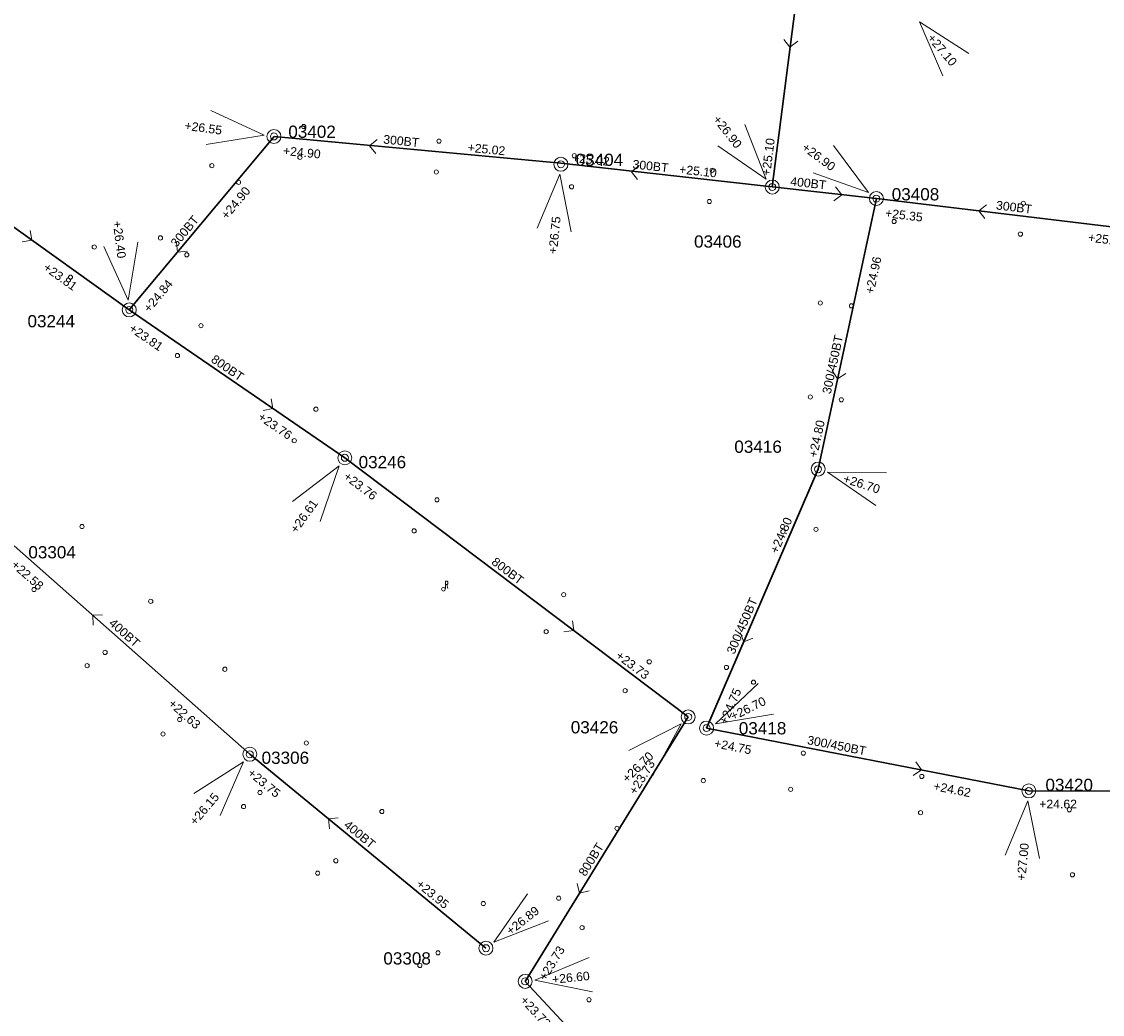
# Model space of a CAD drawing. Header units: metres. Extents: x 196788 to 198093, y 354523 to 355933.
# Tile 25 of 35: x 197435 to 197590, y 355394 to 355536. Entities that reach past the tile are written whole.
import ezdxf
from ezdxf.enums import TextEntityAlignment as Align

# ---------------------------------------------------------------- set-up
doc = ezdxf.new("R2010")
doc.units = ezdxf.units.M
for name, color, linetype, lineweight in [('AFSTROOM', 2, 'Continuous', 0), ('BOB', 7, 'Continuous', 0), ('CODE', 1, 'Continuous', 0), ('DIAM', 7, 'Continuous', 0), ('GMGIS_STRENGEN', 3, 'Continuous', 30), ('inspectie-riool put', 2, 'Continuous', 0), ('kolk', 2, 'Continuous', 0), ('MVD', 5, 'Continuous', 0), ('PUT', 1, 'Continuous', 0), ('rioolputje', 7, 'Continuous', 0)]:
    doc.layers.add(name, color=color, linetype=linetype, lineweight=lineweight)
doc.styles.get("Standard").update_dxf_attribs({"font": 'arial.ttf'})
doc.styles.add('Style-simplex', font='simplex.shx')

# ---------------------------------------------------------------- blocks, each defined once
blk = doc.blocks.new('S360')
at = {"layer": 'inspectie-riool put', "color": 7, "linetype": 'Continuous', "lineweight": 0}
blk.add_circle((0, 0), 0.5, dxfattribs=at)
blk = doc.blocks.new('S590')
at = {"layer": 'rioolputje', "color": 7, "linetype": 'Continuous', "lineweight": 0}
blk.add_circle((0, 0), 0.263, dxfattribs=at)
at = {"layer": 'rioolputje', "color": 7, "linetype": 'Continuous', "lineweight": 0, "style": 'Style-simplex', "width": 0.428571}
blk.add_text('R', height=1.05, dxfattribs=at).set_placement((0.47, 0.64), align=Align.MIDDLE_CENTER)
blk = doc.blocks.new('AFSTROOM')
at = {"layer": 'AFSTROOM', "linetype": 'Continuous'}
for q in [(1, 1), (1, -1)]:
    blk.add_line((0, 0), q, dxfattribs=at)
blk = doc.blocks.new('S340')
at = {"layer": 'kolk', "color": 7, "linetype": 'Continuous', "lineweight": 0}
blk.add_circle((0, 0), 0.3, dxfattribs=at)

msp = doc.modelspace()

# ---------------------------------------------------------------- linework, layer by layer
at = {"layer": 'GMGIS_STRENGEN', "linetype": 'Continuous', "flags": 128}
for points in [[(197550.53, 355572.36), (197542.81, 355512.35)], [(197409, 355524.68), (197450.85, 355494.73)], [(197471.6, 355519.54), (197450.85, 355494.73)], [(197512.59, 355515.71), (197471.6, 355519.54)], [(197542.81, 355512.35), (197512.59, 355515.71)], [(197542.81, 355512.35), (197557.73, 355510.66)], [(197557.73, 355510.66), (197549.38, 355471.95)], [(197601.68, 355505.39), (197557.73, 355510.66)], [(197450.85, 355494.73), (197481.69, 355473.59)], [(197481.69, 355473.59), (197530.81, 355436.53)], [(197549.38, 355471.95), (197533.44, 355434.94)], [(197468.09, 355431.2), (197434.39, 355461)], [(197530.81, 355436.53), (197507.48, 355398.72)], [(197533.44, 355434.94), (197579.54, 355425.95)], [(197501.88, 355403.46), (197468.09, 355431.2)], [(197579.54, 355425.95), (197627.27, 355425.91)], [(197507.48, 355398.72), (197548.11, 355355.09)]]:
    msp.add_lwpolyline(points, dxfattribs=at)
at = {"layer": 'MVD', "linetype": 'Continuous'}
for p, q in [((197570.98, 355531.39), (197563.91, 355535.92)), ((197563.91, 355535.92), (197567.24, 355528.21)), ((197470.15, 355519.73), (197462.51, 355523.23)), ((197541.96, 355513.42), (197538.91, 355521.24)), ((197461.86, 355518.37), (197470.15, 355519.73)), ((197535.05, 355518.2), (197541.96, 355513.42)), ((197556.6, 355511.51), (197551.61, 355518.27)), ((197512.45, 355514.15), (197509.19, 355506.41)), ((197514.08, 355505.91), (197512.45, 355514.15)), ((197548.68, 355514.32), (197556.6, 355511.51)), ((197447.22, 355503.79), (197450.67, 355496.13)), ((197450.67, 355496.13), (197452.09, 355504.41)), ((197480.87, 355472.44), (197474.18, 355467.35)), ((197478.17, 355464.48), (197480.87, 355472.44)), ((197559.16, 355471.45), (197550.76, 355471.55)), ((197550.76, 355471.55), (197557.66, 355466.77)), ((197540.82, 355441.33), (197534.71, 355435.57)), ((197534.71, 355435.57), (197543, 355436.93)), ((197529.8, 355435.54), (197522.32, 355431.71)), ((197525.74, 355428.18), (197529.8, 355435.54)), ((197467.17, 355430.13), (197460.09, 355425.6)), ((197463.83, 355422.42), (197467.17, 355430.13)), ((197579.4, 355424.54), (197576.18, 355416.78)), ((197581.07, 355416.31), (197579.4, 355424.54)), ((197507.8, 355411.23), (197503, 355404.34)), ((197503, 355404.34), (197510.83, 355407.36)), ((197516.63, 355402.12), (197508.89, 355398.87)), ((197508.89, 355398.87), (197517.13, 355397.24))]:
    msp.add_line(p, q, dxfattribs=at)
at = {"layer": 'PUT', "linetype": 'Continuous'}
for centre in [(197471.55, 355519.54), (197512.6, 355515.56), (197542.84, 355512.31), (197557.73, 355510.66), (197450.85, 355494.73), (197481.69, 355473.59), (197549.41, 355471.98), (197530.81, 355436.53), (197533.44, 355434.94), (197468.09, 355431.2), (197579.54, 355425.95), (197501.88, 355403.46), (197507.48, 355398.72)]:
    msp.add_circle(centre, 1, dxfattribs=at)

# ---------------------------------------------------------------- block references
at = {"layer": 'AFSTROOM'}
for p, rotation in [((197545.37, 355532.29), 82.8), ((197485.23, 355518.21), 354.5), ((197522.68, 355514.48), 353.9), ((197552.77, 355511.21), 173.7), ((197572.38, 355508.9), 353.1), ((197436.9, 355504.71), 144.4), ((197457.75, 355503), 50.2), ((197552.18, 355484.88), 77.9), ((197471.41, 355480.63), 145.6), ((197445.62, 355451.07), 318.5), ((197514.44, 355448.88), 143), ((197538.76, 355447.29), 66.7), ((197564.17, 355428.95), 169), ((197479.35, 355421.96), 320.6), ((197515.26, 355411.32), 58.3)]:
    msp.add_blockref('AFSTROOM', p, dxfattribs=dict(at, rotation=rotation))
at = {"layer": 'inspectie-riool put', "color": 7, "linetype": 'Continuous', "lineweight": 0}
for p in [(197471.55, 355519.54), (197512.6, 355515.56), (197542.84, 355512.31), (197557.72, 355510.65), (197450.85, 355494.73), (197481.69, 355473.59), (197549.38, 355471.95), (197530.81, 355436.53), (197533.44, 355434.94), (197468.09, 355431.2), (197579.54, 355425.95), (197501.88, 355403.46), (197507.48, 355398.72)]:
    msp.add_blockref('S360', p, dxfattribs=at)
at = {"layer": 'kolk', "color": 7, "linetype": 'Continuous', "lineweight": 0}
for p in [(197475.81, 355520.96), (197495.15, 355518.87), (197475.26, 355516.55), (197514.53, 355516.78), (197462.67, 355515.36), (197494.78, 355514.45), (197534.23, 355514.7), (197466.48, 355512.97), (197514.12, 355512.34), (197533.83, 355510.24), (197578.76, 355509.97), (197560.27, 355507.38), (197455.31, 355505.03), (197578.34, 355505.57), (197445.84, 355503.73), (197459.08, 355502.61), (197442.44, 355499.42), (197549.71, 355495.73), (197554.17, 355495.32), (197461.11, 355492.48), (197457.74, 355488.21), (197548.29, 355482.29), (197552.72, 355481.88), (197477.55, 355480.54), (197474.45, 355476.03), (197494.87, 355467.58), (197444.09, 355463.76), (197549.1, 355463.35), (197491.6, 355463.14), (197544.36, 355463.03), (197437.22, 355454.75), (197513, 355454.01), (197453.92, 355453.07), (197510.49, 355448.73), (197447.39, 355445.76), (197444.82, 355443.87), (197464.53, 355443.35), (197525.24, 355444.42), (197536.28, 355443.61), (197521.79, 355440.28), (197540.15, 355441.5), (197458.05, 355436.16), (197455.67, 355434.09), (197476.18, 355432.8), (197547.28, 355431.36), (197564.23, 355428.02), (197532.98, 355427.43), (197545.46, 355426.18), (197469.56, 355425.72), (197467.2, 355423.72), (197486.99, 355423.01), (197585.34, 355423.26), (197564.05, 355422.84), (197520.62, 355420.6), (197480.41, 355415.97), (197477.8, 355414.19), (197585.78, 355413.96), (197512.28, 355410.61), (197501.51, 355409.85), (197515.63, 355406.4), (197495.02, 355402.8), (197492.42, 355401), (197516.62, 355396.09)]:
    msp.add_blockref('S340', p, dxfattribs=at)
at = {"layer": 'rioolputje', "color": 7, "linetype": 'Continuous', "lineweight": 0}
msp.add_blockref('S590', (197495.79, 355454.79), dxfattribs=at)

# ---------------------------------------------------------------- texts
at = {"layer": 'BOB'}
for s, rotation, p in [('+24.90', 354.5, (197472.8, 355516.9)), ('+25.02', 354.5, (197499.21, 355517.36)), ('+25.10', 82.8, (197542.53, 355513.86)), ('+25.02', 353.9, (197514.14, 355515.9)), ('+25.10', 353.9, (197529.47, 355514.25)), ('+24.90', 50.2, (197464.82, 355507.57)), ('+25.35', 353.1, (197558.93, 355508)), ('+25.49', 353.1, (197587.97, 355504.51)), ('+24.96', 77.9, (197557.34, 355496.94)), ('+23.81', 324.4, (197438.42, 355500.55)), ('+24.84', 50.2, (197453.73, 355494.28)), ('+23.81', 325.6, (197450.68, 355491.82)), ('+23.76', 325.6, (197469.14, 355479.16)), ('+24.80', 77.9, (197549.24, 355473.55)), ('+23.76', 323, (197481.38, 355470.69)), ('+24.80', 66.7, (197543.61, 355459.78)), ('+22.58', 318.5, (197433.86, 355458.13)), ('+23.73', 323, (197520.33, 355445.06)), ('+24.75', 66.7, (197536.33, 355435.33)), ('+22.63', 318.5, (197456.32, 355438.27)), ('+24.75', 349, (197534.44, 355432.2)), ('+23.73', 58.3, (197523.3, 355425.3)), ('+23.75', 320.6, (197467.66, 355428.32)), ('+24.62', 349, (197565.81, 355426.08)), ('+23.95', 320.6, (197491.77, 355412.42)), ('+23.73', 58.3, (197510.4, 355398.69)), ('+23.73', 313, (197506.68, 355395.92))]:
    msp.add_text(s, height=1.25, rotation=rotation, dxfattribs=at).set_placement(p)
msp.add_text('+24.62', height=1.25, dxfattribs=at).set_placement((197581.04, 355423.45))
at = {"layer": 'CODE'}
for s, p in [('03402', (197473.6, 355519.34)), ('03404', (197514.71, 355515.33)), ('03408', (197559.93, 355510.4)), ('03406', (197531.65, 355503.64)), ('03244', (197436.29, 355492.25)), ('03416', (197537.41, 355474.3)), ('03246', (197483.66, 355472.1)), ('03304', (197436.41, 355459.21)), ('03426', (197514.01, 355434.18)), ('03418', (197538.05, 355434.04)), ('03306', (197469.78, 355429.82)), ('03420', (197581.92, 355425.95)), ('03308', (197487.2, 355401.13))]:
    msp.add_text(s, height=1.75, dxfattribs=at).set_placement(p)
at = {"layer": 'DIAM'}
for s, rotation, p in [('300BT', 354.5, (197487.14, 355518.53)), ('300BT', 353.9, (197522.8, 355514.97)), ('400BT', 353.7, (197545.37, 355512.53)), ('300BT', 353.1, (197574.8, 355509.12)), ('300BT', 50.2, (197457.61, 355503.61)), ('300/450BT', 77.9, (197551.19, 355482.63)), ('800BT', 325.6, (197462.43, 355487.39)), ('800BT', 323, (197502.56, 355458.47)), ('300/450BT', 66.7, (197537.4, 355445.39)), ('400BT', 318.5, (197447.83, 355449.79)), ('300/450BT', 349, (197547.75, 355432.66)), ('400BT', 320.6, (197481.44, 355420.89)), ('800BT', 58.3, (197516.1, 355413.63))]:
    msp.add_text(s, height=1.25, rotation=rotation, dxfattribs=at).set_placement(p)
at = {"layer": 'MVD'}
for s, rotation, p in [('+27.10', 310.3, (197564.93, 355533.57)), ('+26.90', 308.3, (197534.27, 355521.94)), ('+26.55', 352.3, (197458.69, 355520.51)), ('+26.90', 323.4, (197546.95, 355517.73)), ('+26.40', 277.3, (197448.48, 355507.39)), ('+26.75', 84.2, (197512.03, 355502.68)), ('+26.70', 342.3, (197552.87, 355470.09)), ('+26.61', 54.3, (197474.79, 355462.7)), ('+26.70', 26.3, (197537.24, 355435.98)), ('+26.70', 44.1, (197522.1, 355427.03)), ('+26.15', 49.6, (197460.32, 355420.92)), ('+27.00', 84.5, (197579.04, 355413.07)), ('+26.89', 38.1, (197505.39, 355405.26)), ('+26.60', 5.8, (197511.41, 355398.37))]:
    msp.add_text(s, height=1.25, rotation=rotation, dxfattribs=at).set_placement(p)

doc.saveas('drawing.dxf')
